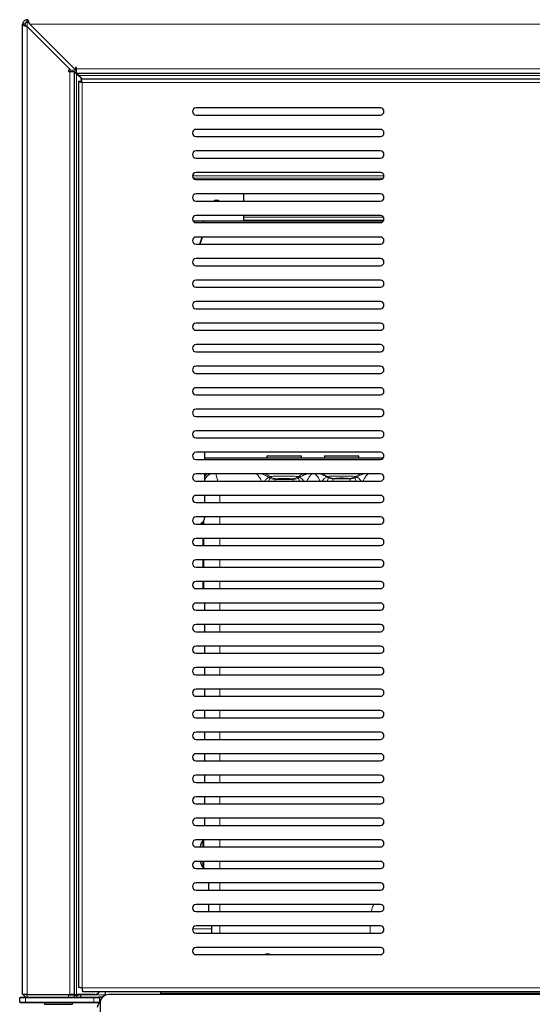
# Model space of a CAD drawing. Header units: millimetres. Extents: x 1 to 419, y 2 to 295.
# Tile 44 of 59: x 295 to 330, y 109 to 178. Entities that reach past the tile are written whole.
import ezdxf

# ---------------------------------------------------------------- set-up
doc = ezdxf.new("R2010")
doc.units = ezdxf.units.MM
doc.layers.add('FORMAT', color=7, linetype='Continuous')
doc.styles.add('SLDTEXTSTYLE0', font='TXT', dxfattribs={"width": 0.605})
doc.dimstyles.new('SLDDIMSTYLE1', dxfattribs={"dimtxt": 2.5, "dimasz": 3, "dimexe": 0, "dimexo": 0.0625, "dimtad": 1, "dimlfac": 5, "dimrnd": 1e-09, "dimzin": 12, "dimdsep": 46, "dimtxsty": 'SLDTEXTSTYLE0', "dimsah": 1, "dimcen": 0.09, "dimadec": 0, "dimazin": 3, "dimtfac": 1, "dimtofl": 0, "dimtmove": 0, "dimatfit": 3, "dimfxl": 1, "dimfrac": 2, "dimtolj": 1, "dimtzin": 12, "dimarcsym": 0})

# ---------------------------------------------------------------- blocks, each defined once
blk = doc.blocks.new('_D_6')
at = {"layer": 'FORMAT', "color": 7}
for p, q in [((298.394, 206.178), (298.394, 184.138)), ((362.394, 206.178), (362.394, 184.138)), ((298.394, 185.138), (362.394, 185.138))]:
    blk.add_line(p, q, dxfattribs=at)
for points in [[(298.394, 185.138), (301.394, 184.638), (301.394, 185.638)], [(362.394, 185.138), (359.394, 185.638), (359.394, 184.638)]]:
    blk.add_solid(points, dxfattribs=at)
at = {"layer": 'FORMAT', "color": 7, "char_height": 2.5, "attachment_point": 1, "style": 'SLDTEXTSTYLE0'}
for s, insert in [('320', (317.415, 188.361)), ('mm (15.6 in)', (324.081, 188.361))]:
    blk.add_mtext(s, dxfattribs=dict(at, insert=insert))

msp = doc.modelspace()

# ---------------------------------------------------------------- linework, layer by layer
at = {"color": 7, "linetype": 'Continuous', "lineweight": 25}
for p, q in [((294.8938, 110.3055), (294.8938, 177.7639)), ((295.0538, 177.7639), (294.8938, 177.7639)), ((295.2138, 177.9255), (295.2138, 178.0839)), ((295.3978, 177.767), (298.5754, 174.5895)), ((298.2538, 174.5639), (295.2138, 177.6039)), ((298.2538, 174.5639), (298.0938, 174.5639)), ((298.0938, 174.5639), (298.0938, 174.4839)), ((298.0938, 174.4839), (298.1738, 174.4839)), ((298.1738, 174.4839), (298.4938, 174.4839)), ((298.4938, 174.4839), (298.4938, 110.1655)), ((298.6554, 174.7495), (298.5754, 174.7495)), ((298.5754, 174.7495), (298.5754, 174.5895)), ((298.6538, 174.3239), (299.0122, 173.9655)), ((298.6554, 174.6695), (298.6554, 174.7495)), ((298.6554, 174.3495), (298.6554, 174.6695)), ((298.6554, 174.3495), (362.1322, 174.3495)), ((298.7938, 173.7913), (298.9538, 173.7913)), ((298.7938, 173.7913), (298.7938, 110.6669)), ((299.0394, 173.9655), (298.8154, 174.1895)), ((298.9679, 173.9655), (298.9679, 173.8055)), ((298.9679, 173.9655), (361.8196, 173.9655)), ((319.8138, 171.9455), (306.9738, 171.9455)), ((306.9738, 171.4455), (319.8138, 171.4455)), ((319.8138, 170.4455), (306.9738, 170.4455)), ((306.9738, 169.9455), (319.8138, 169.9455)), ((319.8138, 168.9455), (306.9738, 168.9455)), ((306.9738, 168.4455), (319.8138, 168.4455)), ((319.8138, 167.4455), (306.9738, 167.4455)), ((306.9738, 166.9455), (319.8138, 166.9455)), ((319.8138, 165.9455), (306.9738, 165.9455)), ((306.9738, 165.4455), (319.8138, 165.4455)), ((310.2938, 165.4455), (310.2938, 165.9455)), ((306.7602, 164.0655), (320.0273, 164.0655)), ((319.8138, 164.4455), (306.9738, 164.4455)), ((307.4809, 164.0655), (307.4892, 163.9455)), ((310.2938, 164.3204), (310.2938, 164.4455)), ((310.2938, 164.1204), (310.2938, 164.3204)), ((310.2938, 164.1204), (320.0522, 164.1204)), ((306.9738, 163.9455), (319.8138, 163.9455)), ((319.8138, 162.9455), (306.9738, 162.9455)), ((306.9738, 162.4455), (319.8138, 162.4455)), ((319.8138, 161.4455), (306.9738, 161.4455)), ((306.9738, 160.9455), (319.8138, 160.9455)), ((319.8138, 159.9455), (306.9738, 159.9455)), ((306.9738, 159.4455), (319.8138, 159.4455)), ((319.8138, 158.4455), (306.9738, 158.4455)), ((306.9738, 157.9455), (319.8138, 157.9455)), ((319.8138, 156.9455), (306.9738, 156.9455)), ((306.9738, 156.4455), (319.8138, 156.4455)), ((319.8138, 155.4455), (306.9738, 155.4455)), ((306.9738, 154.9455), (319.8138, 154.9455)), ((319.8138, 153.9455), (306.9738, 153.9455)), ((306.9738, 153.4455), (319.8138, 153.4455)), ((319.8138, 152.4455), (306.9738, 152.4455)), ((306.9738, 151.9455), (319.8138, 151.9455)), ((319.8138, 150.9455), (306.9738, 150.9455)), ((306.9738, 150.4455), (319.8138, 150.4455)), ((319.8138, 149.4455), (306.9738, 149.4455)), ((306.9738, 148.9455), (319.8138, 148.9455)), ((319.8138, 147.9455), (306.9738, 147.9455)), ((307.5938, 147.4455), (307.5938, 147.7855)), ((320.0021, 147.531), (307.5938, 147.531)), ((311.9538, 147.7055), (311.9138, 147.6655)), ((311.9138, 147.6655), (311.9138, 147.531)), ((314.3138, 147.6655), (311.9138, 147.6655)), ((311.9538, 147.7055), (314.2738, 147.7055)), ((314.3138, 147.6655), (314.2738, 147.7055)), ((314.3138, 147.531), (314.3138, 147.6655)), ((315.9538, 147.7055), (315.9138, 147.6655)), ((315.9138, 147.6655), (315.9138, 147.531)), ((318.3138, 147.6655), (315.9138, 147.6655)), ((315.9538, 147.7055), (318.2738, 147.7055)), ((318.3138, 147.6655), (318.2738, 147.7055)), ((318.3138, 147.531), (318.3138, 147.6655)), ((306.9738, 147.4455), (319.8138, 147.4455)), ((319.8138, 146.4455), (306.9738, 146.4455)), ((307.5938, 145.9455), (307.5938, 146.4455)), ((316.7138, 146.1249), (316.7138, 146.1055)), ((317.5138, 146.1055), (317.5138, 146.1249)), ((306.9738, 145.9455), (319.8138, 145.9455)), ((319.8138, 144.9455), (306.9738, 144.9455)), ((307.5938, 144.4455), (307.5938, 144.9455)), ((306.9738, 144.4455), (319.8138, 144.4455)), ((319.8138, 143.4455), (306.9738, 143.4455)), ((306.9738, 142.9455), (319.8138, 142.9455)), ((319.8138, 141.9455), (306.9738, 141.9455)), ((306.9738, 141.4455), (319.8138, 141.4455)), ((319.8138, 140.4455), (306.9738, 140.4455)), ((306.9738, 139.9455), (319.8138, 139.9455)), ((319.8138, 138.9455), (306.9738, 138.9455)), ((306.9738, 138.4455), (319.8138, 138.4455)), ((319.8138, 137.4455), (306.9738, 137.4455)), ((307.5938, 136.9455), (307.5938, 137.4455)), ((306.9738, 136.9455), (319.8138, 136.9455)), ((319.8138, 135.9455), (306.9738, 135.9455)), ((307.5938, 135.4455), (307.5938, 135.9455)), ((306.9738, 135.4455), (319.8138, 135.4455)), ((319.8138, 134.4455), (306.9738, 134.4455)), ((306.9738, 133.9455), (319.8138, 133.9455)), ((307.5938, 133.9455), (307.5938, 134.4455)), ((319.8138, 132.9455), (306.9738, 132.9455)), ((306.9738, 132.4455), (319.8138, 132.4455)), ((307.5938, 132.4455), (307.5938, 132.9455)), ((319.8138, 131.4455), (306.9738, 131.4455)), ((307.5938, 130.9455), (307.5938, 131.4455)), ((306.9738, 130.9455), (319.8138, 130.9455)), ((319.8138, 129.9455), (306.9738, 129.9455)), ((307.5938, 129.4455), (307.5938, 129.9455)), ((306.9738, 129.4455), (319.8138, 129.4455)), ((319.8138, 128.4455), (306.9738, 128.4455)), ((307.5938, 127.9455), (307.5938, 128.4455)), ((306.9738, 127.9455), (319.8138, 127.9455)), ((319.8138, 126.9455), (306.9738, 126.9455)), ((307.5938, 126.4455), (307.5938, 126.9455)), ((306.9738, 126.4455), (319.8138, 126.4455)), ((319.8138, 125.4455), (306.9738, 125.4455)), ((306.9738, 124.9455), (319.8138, 124.9455)), ((307.5938, 124.9455), (307.5938, 125.4455)), ((319.8138, 123.9455), (306.9738, 123.9455)), ((307.5938, 123.4455), (307.5938, 123.9455)), ((306.9738, 123.4455), (319.8138, 123.4455)), ((319.8138, 122.4455), (306.9738, 122.4455)), ((307.5938, 121.9455), (307.5938, 122.4455)), ((306.9738, 121.9455), (319.8138, 121.9455)), ((319.8138, 120.9455), (306.9738, 120.9455)), ((306.9738, 120.4455), (319.8138, 120.4455)), ((319.8138, 119.4455), (306.9738, 119.4455)), ((306.9738, 118.9455), (319.8138, 118.9455)), ((319.8138, 117.9455), (306.9738, 117.9455)), ((306.9738, 117.4455), (319.8138, 117.4455)), ((307.8668, 117.4455), (307.8668, 117.9455)), ((319.8138, 116.4455), (306.9738, 116.4455)), ((306.9738, 115.9455), (319.8138, 115.9455)), ((307.8668, 115.9455), (307.8668, 116.4455)), ((319.8138, 114.9455), (306.9738, 114.9455)), ((308.0838, 114.7483), (308.0838, 114.9455)), ((308.0838, 114.4455), (308.0838, 114.7483)), ((306.9738, 114.4455), (319.8138, 114.4455)), ((319.8138, 113.4455), (306.9738, 113.4455)), ((306.9738, 112.9455), (319.8138, 112.9455)), ((294.6938, 109.9255), (294.7538, 109.9855)), ((295.0938, 109.9255), (294.6938, 109.9255)), ((294.6938, 109.6455), (294.6938, 109.9255)), ((294.7538, 109.9855), (295.0938, 109.9855)), ((294.8938, 110.1655), (294.8938, 110.3055)), ((295.2138, 110.1655), (294.8938, 110.1655)), ((295.0938, 109.9855), (299.8538, 109.9855)), ((299.8538, 109.9255), (295.0938, 109.9255)), ((295.2138, 110.1655), (298.1738, 110.1655)), ((298.0938, 110.1455), (295.2138, 110.1455)), ((296.5938, 110.1655), (296.5938, 110.1455)), ((298.0938, 110.1455), (298.4938, 110.1455)), ((298.4938, 110.1655), (298.1738, 110.1655)), ((298.1938, 110.1455), (298.1938, 110.1655)), ((298.4938, 110.1655), (298.6538, 110.1655)), ((298.4938, 110.1455), (298.4938, 109.9855)), ((299.8938, 110.1655), (298.6538, 110.1655)), ((298.8243, 110.1387), (298.8243, 110.1655)), ((298.9819, 110.1387), (298.9819, 110.1655)), ((361.6924, 110.3655), (299.0952, 110.3655)), ((299.8538, 109.9855), (300.1938, 109.9855)), ((300.2538, 109.9255), (299.8538, 109.9255)), ((300.2538, 109.9255), (300.1938, 109.9855)), ((300.4653, 109.9855), (300.1938, 109.9855)), ((300.2538, 109.9255), (300.2538, 109.6455)), ((300.6538, 110.3655), (300.6538, 110.1455)), ((300.6538, 110.1154), (300.6538, 110.1455)), ((359.8938, 110.1655), (300.8938, 110.1655)), ((304.4952, 110.3655), (304.4952, 110.2655)), ((304.4952, 110.2655), (304.4952, 110.1655)), ((294.7538, 109.5855), (294.6938, 109.6455)), ((294.6938, 109.6455), (295.0938, 109.6455)), ((295.0938, 109.5855), (294.7538, 109.5855)), ((295.0938, 109.6455), (299.8538, 109.6455)), ((299.8538, 109.5855), (295.0938, 109.5855)), ((296.4188, 109.5855), (296.4188, 109.4855)), ((296.4188, 109.4855), (297.7768, 109.4855)), ((297.7768, 109.4855), (298.3688, 109.4855)), ((298.3688, 109.4855), (298.3688, 109.5855)), ((299.8538, 109.6455), (300.2538, 109.6455)), ((300.1938, 109.5855), (299.8538, 109.5855)), ((300.1938, 109.5855), (300.2538, 109.6455)), ((300.2941, 109.5855), (300.1938, 109.5855)), ((300.2938, 109.5655), (300.2938, 84.5655))]:
    msp.add_line(p, q, dxfattribs=at)
at = {"color": 8, "linetype": 'Continuous', "lineweight": 18}
for p, q in [((295.2138, 177.6039), (295.2138, 177.9255)), ((295.3978, 177.767), (365.3897, 177.767)), ((295.2138, 110.1655), (295.2138, 177.6039)), ((298.1738, 110.1655), (298.1738, 174.4839)), ((298.2463, 174.5714), (298.6554, 174.5714)), ((298.5242, 174.4227), (298.6554, 174.4227)), ((298.6538, 110.1655), (298.6538, 174.3239)), ((298.6554, 174.6695), (362.1322, 174.6695)), ((298.8154, 174.1895), (361.9722, 174.1895)), ((361.7338, 173.7055), (299.0538, 173.7055)), ((299.0538, 173.7055), (299.0538, 110.6255)), ((320.0638, 167.1997), (306.7238, 167.1997)), ((306.777, 167.0413), (320.0106, 167.0413)), ((307.4622, 164.0655), (307.4705, 163.9455)), ((320.0304, 164.3204), (310.2938, 164.3204)), ((308.3478, 146.4455), (308.4842, 145.9455)), ((312.1302, 146.1433), (312.0317, 145.9455)), ((314.0974, 146.1433), (314.1958, 145.9455)), ((316.1958, 146.1633), (316.1032, 145.9455)), ((316.5734, 146.1253), (316.5097, 146.0997)), ((317.7178, 146.0997), (317.6541, 146.1253)), ((318.0318, 146.1633), (318.1244, 145.9455)), ((318.0906, 146.2555), (318.1373, 146.2185)), ((318.1373, 146.2185), (318.6476, 146.4455)), ((312.5939, 146.1028), (312.4876, 146.0596)), ((312.4876, 146.0596), (313.74, 146.0596)), ((312.4876, 146.0596), (312.4876, 145.9455)), ((313.74, 146.0596), (313.6337, 146.1028)), ((313.74, 146.0596), (313.74, 145.9455)), ((316.5097, 146.0997), (317.7178, 146.0997)), ((316.5097, 146.0997), (316.5097, 145.9455)), ((317.7178, 146.0997), (317.7178, 145.9455)), ((308.6255, 144.9455), (308.6255, 144.4455)), ((308.6255, 143.4455), (308.6255, 142.9455)), ((307.438, 143.0822), (307.438, 142.9455)), ((307.5265, 142.9455), (307.5265, 143.2094)), ((307.438, 141.9455), (307.438, 141.4455)), ((307.5265, 141.4455), (307.5265, 141.9455)), ((308.6255, 141.9455), (308.6255, 141.4455)), ((307.438, 140.4455), (307.438, 139.9455)), ((307.5265, 139.9455), (307.5265, 140.4455)), ((308.6255, 140.4455), (308.6255, 139.9455)), ((307.438, 138.9455), (307.438, 138.4455)), ((307.5265, 138.4455), (307.5265, 138.9455)), ((308.6255, 138.9455), (308.6255, 138.4455)), ((308.6255, 137.4455), (308.6255, 136.9455)), ((308.6255, 135.9455), (308.6255, 135.4455)), ((308.6255, 134.4455), (308.6255, 133.9455)), ((308.6255, 132.9455), (308.6255, 132.4455)), ((308.6255, 131.4455), (308.6255, 130.9455)), ((308.6255, 129.9455), (308.6255, 129.4455)), ((308.6255, 128.4455), (308.6255, 127.9455)), ((308.6255, 126.9455), (308.6255, 126.4455)), ((308.6255, 125.4455), (308.6255, 124.9455)), ((308.6255, 123.9455), (308.6255, 123.4455)), ((308.6255, 122.4455), (308.6255, 121.9455)), ((307.438, 120.8974), (307.438, 120.4455)), ((307.5265, 120.4455), (307.5265, 120.9455)), ((308.6255, 120.9455), (308.6255, 120.4455)), ((307.438, 119.4455), (307.438, 119.0336)), ((307.5265, 118.9455), (307.5265, 119.4455)), ((308.6255, 119.4455), (308.6255, 118.9455)), ((308.6255, 117.9455), (308.6255, 117.4455)), ((308.6255, 116.4455), (308.6255, 115.9455)), ((308.0838, 114.7483), (306.7294, 114.7483)), ((308.6255, 114.9455), (308.6255, 114.4455)), ((319.0914, 114.4455), (319.0914, 114.9455)), ((299.0538, 110.6255), (361.7338, 110.6255)), ((295.0938, 109.9255), (295.0938, 109.9855)), ((295.0938, 109.9255), (295.0938, 109.6455)), ((295.2138, 110.1455), (295.2138, 109.9855)), ((298.0938, 109.9855), (298.0938, 110.1455)), ((298.3514, 110.1455), (298.3512, 110.1655)), ((298.8044, 110.1655), (298.8047, 110.1387)), ((298.8243, 110.1387), (298.8047, 110.1387)), ((298.8243, 110.1387), (298.9819, 110.1387)), ((300.6538, 110.1388), (298.9819, 110.1387)), ((299.8538, 109.9255), (299.8538, 109.9855)), ((299.8538, 109.6455), (299.8538, 109.9255)), ((300.7402, 110.1455), (300.6538, 110.1455)), ((304.4952, 110.2655), (356.2924, 110.2655)), ((295.0938, 109.5855), (295.0938, 109.6455)), ((299.8538, 109.5855), (299.8538, 109.6455))]:
    msp.add_line(p, q, dxfattribs=at)
at = {"color": 7, "linetype": 'Continuous', "lineweight": 25, "flags": 128}
for points in [[(308.3938, 165.5055), (308.2675, 165.4804), (308.2041, 165.4455)], [(308.5835, 165.4455), (308.5201, 165.4804), (308.3938, 165.5055)], [(307.3964, 162.9455), (307.352, 162.7794), (307.2353, 162.4455)], [(307.5938, 147.7855), (307.5823, 147.9025), (307.5721, 147.9455)]]:
    msp.add_lwpolyline(points, dxfattribs=at)
at = {"color": 8, "linetype": 'Continuous', "lineweight": 18, "flags": 128}
for points in [[(307.3772, 162.9455), (307.3341, 162.7847), (307.2152, 162.4455)], [(307.7464, 146.4455), (307.6727, 146.3803), (307.5938, 146.2885)], [(316.0902, 146.2185), (316.1258, 146.2467), (316.1369, 146.2555)]]:
    msp.add_lwpolyline(points, dxfattribs=at)
at = {"color": 7, "linetype": 'Continuous', "lineweight": 25}
for centre, radius, start, end in [((306.9738, 171.6955), 0.25, 90, 270), ((319.8138, 171.6955), 0.25, 270, 90), ((306.9738, 170.1955), 0.25, 90, 270), ((319.8138, 170.1955), 0.25, 270, 90), ((306.9738, 168.6955), 0.25, 90, 270), ((319.8138, 168.6955), 0.25, 270, 90), ((306.9738, 167.1955), 0.25, 90, 270), ((319.8138, 167.1955), 0.25, 270, 90), ((306.9738, 165.6955), 0.25, 90, 270), ((319.8138, 165.6955), 0.25, 270, 90), ((306.9738, 164.1955), 0.25, 90, 270), ((319.8138, 164.1955), 0.25, 270, 90), ((306.9738, 162.6955), 0.25, 90, 270), ((319.8138, 162.6955), 0.25, 270, 90), ((306.9738, 161.1955), 0.25, 90, 270), ((319.8138, 161.1955), 0.25, 270, 90), ((306.9738, 159.6955), 0.25, 90, 270), ((319.8138, 159.6955), 0.25, 270, 90), ((306.9738, 158.1955), 0.25, 90, 270), ((319.8138, 158.1955), 0.25, 270, 90), ((306.9738, 156.6955), 0.25, 90, 270), ((319.8138, 156.6955), 0.25, 270, 90), ((306.9738, 155.1955), 0.25, 90, 270), ((319.8138, 155.1955), 0.25, 270, 90), ((306.9738, 153.6955), 0.25, 90, 270), ((319.8138, 153.6955), 0.25, 270, 90), ((306.9738, 152.1955), 0.25, 90, 270), ((319.8138, 152.1955), 0.25, 270, 90), ((306.9738, 150.6955), 0.25, 90, 270), ((319.8138, 150.6955), 0.25, 270, 90), ((306.9738, 149.1955), 0.25, 90, 270), ((319.8138, 149.1955), 0.25, 270, 90), ((306.9738, 147.6955), 0.25, 90, 270), ((319.8138, 147.6955), 0.25, 270, 90), ((306.9738, 146.1955), 0.25, 90, 270), ((319.8138, 146.1955), 0.25, 270, 90), ((306.9738, 144.6955), 0.25, 90, 270), ((319.8138, 144.6955), 0.25, 270, 90), ((306.9738, 143.1955), 0.25, 90, 270), ((306.9938, 143.4855), 0.6, 295.841933, 356.177446), ((319.8138, 143.1955), 0.25, 270, 90), ((306.9738, 141.6955), 0.25, 90, 270), ((319.8138, 141.6955), 0.25, 270, 90), ((306.9738, 140.1955), 0.25, 90, 270), ((319.8138, 140.1955), 0.25, 270, 90), ((306.9738, 138.6955), 0.25, 90, 270), ((319.8138, 138.6955), 0.25, 270, 90), ((306.9738, 137.1955), 0.25, 90, 270), ((319.8138, 137.1955), 0.25, 270, 90), ((306.9738, 135.6955), 0.25, 90, 270), ((319.8138, 135.6955), 0.25, 270, 90), ((306.9738, 134.1955), 0.25, 90, 270), ((319.8138, 134.1955), 0.25, 270, 90), ((306.9738, 132.6955), 0.25, 90, 270), ((319.8138, 132.6955), 0.25, 270, 90), ((306.9738, 131.1955), 0.25, 90, 270), ((319.8138, 131.1955), 0.25, 270, 90), ((306.9738, 129.6955), 0.25, 90, 270), ((319.8138, 129.6955), 0.25, 270, 90), ((306.9738, 128.1955), 0.25, 90, 270), ((319.8138, 128.1955), 0.25, 270, 90), ((306.9738, 126.6955), 0.25, 90, 270), ((319.8138, 126.6955), 0.25, 270, 90), ((306.9738, 125.1955), 0.25, 90, 270), ((319.8138, 125.1955), 0.25, 270, 90), ((306.9738, 123.6955), 0.25, 90, 270), ((319.8138, 123.6955), 0.25, 270, 90), ((306.9738, 122.1955), 0.25, 90, 270), ((319.8138, 122.1955), 0.25, 270, 90), ((306.9738, 120.6955), 0.25, 90, 270), ((309.0938, 119.9655), 1.9, 148.949761, 165.36671), ((319.8138, 120.6955), 0.25, 270, 90), ((306.9738, 119.1955), 0.25, 90, 270), ((309.0938, 119.9655), 1.9, 195.883617, 212.85988), ((319.8138, 119.1955), 0.25, 270, 90), ((306.9738, 117.6955), 0.25, 90, 270), ((319.8138, 117.6955), 0.25, 270, 90), ((306.9738, 116.1955), 0.25, 90, 270), ((319.8138, 116.1955), 0.25, 270, 90), ((306.9738, 114.6955), 0.25, 90, 270), ((319.8138, 114.6955), 0.25, 270, 90), ((306.9738, 113.1955), 0.25, 90, 270), ((319.8138, 113.1955), 0.25, 270, 90), ((311.9538, 112.6855), 0.32, 54.340912, 125.659088), ((295.2138, 110.3055), 0.32, 205.94448, 270), ((295.2138, 110.3055), 0.16, 241.044976, 270), ((298.4736, 112.2947), 2.1812, 270.531471, 278.730968), ((298.8171, 110.138), 0.17, 185.916431, 243.793581), ((298.8145, 110.1386), 0.00985, 179.294778, 0.705162), ((298.8118, 110.1381), 0.1702, 296.225039, 0.204964), ((299.8938, 110.5655), 0.4, 270, 330), ((300.8938, 109.5655), 0.6, 90, 180)]:
    msp.add_arc(centre, radius, start, end, dxfattribs=at)
at = {"color": 8, "linetype": 'Continuous', "lineweight": 18}
for centre, radius, start, end in [((308.3278, 145.7251), 0.8014, 115.992742, 156.33623), ((310.9688, 144.6219), 2.0011, 54.541635, 65.680103), ((312.5946, 146.9022), 0.7994, 234.434522, 269.951674), ((313.633, 146.9022), 0.7994, 270.048326, 305.565478), ((315.2588, 144.6219), 2.0011, 114.319897, 125.458365), ((313.902, 145.5487), 0.6978, 34.647476, 66.722161), ((316.3113, 145.6105), 0.647, 109.977458, 148.813827), ((315.0457, 144.5782), 2.0011, 56.951973, 68.93372), ((316.5741, 146.9246), 0.7993, 236.841419, 269.952008), ((317.6535, 146.9246), 0.7993, 270.047992, 303.158581), ((319.1819, 144.5782), 2.001, 111.066192, 123.048115)]:
    msp.add_arc(centre, radius, start, end, dxfattribs=at)
at = {"color": 7, "linetype": 'Continuous', "lineweight": 25}
msp.add_ellipse((317.1138, 146.1249), major_axis=(0.4, 0), ratio=0.0174551, start_param=0, end_param=3.1415927, dxfattribs=at)
msp.add_ellipse((313.1138, 146.1023), major_axis=(0.4, 0), ratio=0.0174551, dxfattribs=at)
at = {"color": 8, "linetype": 'Continuous', "lineweight": 18}
msp.add_ellipse((321.9942, 115.2407), major_axis=(-2.0545, 2.0545), ratio=0.9980992, start_param=0.3583594, end_param=0.5411051, dxfattribs=at)
at = {"color": 7, "linetype": 'Continuous', "lineweight": 25}
for points in [[(295.2138, 178.0839), (295.1719, 178.0789), (295.088, 178.0688), (294.9822, 177.9948), (294.9082, 177.8893), (294.8986, 177.8057), (294.8938, 177.7639)], [(295.2138, 177.9255), (295.1928, 177.9228), (295.1509, 177.9175), (295.098, 177.8801), (295.061, 177.827), (295.0562, 177.7849), (295.0538, 177.7639)], [(299.0538, 110.6255), (299.0197, 110.6289), (298.9516, 110.6358), (298.8656, 110.6462), (298.8055, 110.6565), (298.7977, 110.6634), (298.7938, 110.6669)], [(299.0952, 110.3655), (299.0918, 110.3694), (299.0849, 110.3772), (299.0745, 110.4373), (299.0641, 110.5233), (299.0572, 110.5914), (299.0538, 110.6255)]]:
    msp.add_open_spline(points, degree=3, dxfattribs=at)
for points, knots in [([(294.8938, 177.7639), (294.8977, 177.7519), (294.9055, 177.7278), (294.9661, 177.6918), (295.0546, 177.6557), (295.1433, 177.6263), (295.1974, 177.6091), (295.2138, 177.6039)], [0, 0, 0, 0, 0.2253412, 0.4507226, 0.6761042, 0.9014856, 1, 1, 1, 1]), ([(295.0538, 177.7639), (295.0567, 177.7493), (295.0623, 177.721), (295.1034, 177.6792), (295.1563, 177.6405), (295.1957, 177.6154), (295.2138, 177.6039)], [0, 0, 0, 0, 0.2742814, 0.5292497, 0.7841651, 1, 1, 1, 1]), ([(295.3978, 177.767), (295.3827, 177.7896), (295.3528, 177.8339), (295.3084, 177.8885), (295.2647, 177.9224), (295.233, 177.9289), (295.2161, 177.9259), (295.2138, 177.9255)], [0, 0, 0, 0, 0.2475026, 0.4855597, 0.7235887, 0.9616188, 1, 1, 1, 1]), ([(295.3978, 177.767), (295.3851, 177.805), (295.3595, 177.8809), (295.3212, 177.9809), (295.2829, 178.0523), (295.2521, 178.0863), (295.2341, 178.0843), (295.2288, 178.0838)], [0, 0, 0, 0, 0.2265929, 0.4532316, 0.6798704, 0.9065088, 1, 1, 1, 1]), ([(298.6538, 174.3239), (298.6308, 174.3385), (298.5863, 174.3668), (298.5326, 174.4086), (298.4995, 174.4473), (298.4956, 174.4724), (298.4938, 174.4839)], [0, 0, 0, 0, 0.27428136, 0.52924972, 0.78416508, 1, 1, 1, 1]), ([(298.6554, 174.3495), (298.67, 174.3466), (298.6983, 174.341), (298.7401, 174.2999), (298.7788, 174.247), (298.8039, 174.2076), (298.8154, 174.1895)], [0, 0, 0, 0, 0.2742814, 0.5292497, 0.7841651, 1, 1, 1, 1]), ([(298.7938, 173.7913), (298.7948, 173.7903), (298.7968, 173.7882), (298.8176, 173.7807), (298.8663, 173.7661), (298.9536, 173.7407), (299.0202, 173.7173), (299.0538, 173.7055)], [0, 0, 0, 0, 0.1236488, 0.2474202, 0.4949008, 0.7452568, 1, 1, 1, 1]), ([(298.9538, 173.7913), (298.9542, 173.7903), (298.955, 173.7882), (298.9611, 173.7824), (298.9705, 173.7748), (298.9878, 173.7615), (299.0169, 173.7393), (299.0411, 173.7171), (299.0538, 173.7055)], [0, 0, 0, 0, 0.11063909, 0.22355156, 0.33980595, 0.46038197, 0.71686644, 1, 1, 1, 1]), ([(299.0538, 173.7055), (299.0446, 173.7311), (299.0247, 173.787), (299.001, 173.8661), (298.9827, 173.9283), (298.9722, 173.9609), (298.9691, 173.9642), (298.9679, 173.9655)], [0, 0, 0, 0, 0.1953986, 0.4251103, 0.6459586, 0.8594824, 1, 1, 1, 1]), ([(299.0538, 173.7055), (299.0423, 173.718), (299.0259, 173.7357), (299.008, 173.7583), (298.9971, 173.7723), (298.9881, 173.784), (298.981, 173.7931), (298.9731, 173.8026), (298.97, 173.8043), (298.9679, 173.8055)], [0, 0, 0, 0, 0.2783559, 0.3955324, 0.5104155, 0.6153811, 0.7128835, 0.80451, 1, 1, 1, 1]), ([(300.297, 109.5627), (300.2958, 109.5625), (300.2534, 109.5544), (300.1843, 109.4952), (300.1079, 109.3924), (300.0986, 109.3083), (300.0938, 109.2655)], [0, 0, 0, 0, 0.0087973, 0.3283444, 0.6582875, 1, 1, 1, 1])]:
    msp.add_open_spline(points, degree=3, knots=knots, dxfattribs=at)
at = {"color": 8, "linetype": 'Continuous', "lineweight": 18}
for points, knots in [([(311.527, 145.9455), (311.5035, 145.9963), (311.4317, 146.1515), (311.3047, 146.3291), (311.2004, 146.4098), (311.1543, 146.4455)], [0, 0, 0, 0, 0.2140021, 0.6526617, 1, 1, 1, 1]), ([(311.4818, 146.4455), (311.4927, 146.4439), (311.6944, 146.4143), (311.877, 146.2989), (312.0498, 146.1898)], [0, 0, 0, 0, 0.05377851, 1, 1, 1, 1]), ([(312.0498, 146.1898), (312.0319, 146.1891), (311.995, 146.1878), (311.8879, 146.0965), (311.8009, 146.0086), (311.7518, 145.9457), (311.7516, 145.9455)], [0, 0, 0, 0, 0.321555, 0.6600555, 0.9985561, 1, 1, 1, 1]), ([(312.0498, 146.1898), (312.0616, 146.199), (312.088, 146.2197), (312.1148, 146.2404), (312.1297, 146.2519)], [0, 0, 0, 0, 0.4455314, 1, 1, 1, 1]), ([(312.0498, 146.1898), (312.0594, 146.1835), (312.0847, 146.167), (312.1127, 146.1524), (312.1302, 146.1433)], [0, 0, 0, 0, 0.3769202, 1, 1, 1, 1]), ([(312.1297, 146.2519), (312.1428, 146.2556), (312.1689, 146.2631), (312.3444, 146.273), (312.5987, 146.2805), (312.9131, 146.2846), (313.2497, 146.285), (313.571, 146.2816), (313.841, 146.2747), (314.0282, 146.2652), (314.0917, 146.2571), (314.097, 146.2526), (314.0979, 146.2519)], [0, 0, 0, 0, 0.1087418, 0.2174834, 0.3262322, 0.4349937, 0.5437669, 0.6525455, 0.7613208, 0.8700856, 0.9788373, 1, 1, 1, 1]), ([(312.1302, 146.1433), (312.2022, 146.1139), (312.3174, 146.0669), (312.4412, 146.0616), (312.4876, 146.0596)], [0, 0, 0, 0, 0.6247586, 1, 1, 1, 1]), ([(313.74, 146.0596), (313.8176, 146.0653), (313.9417, 146.0743), (314.055, 146.1245), (314.0974, 146.1433)], [0, 0, 0, 0, 0.6255872, 1, 1, 1, 1]), ([(314.0974, 146.1433), (314.1122, 146.1509), (314.1402, 146.1654), (314.1657, 146.182), (314.1777, 146.1898)], [0, 0, 0, 0, 0.5288608, 1, 1, 1, 1]), ([(314.0979, 146.2519), (314.1151, 146.2386), (314.1419, 146.2179), (314.1683, 146.1972), (314.1777, 146.1898)], [0, 0, 0, 0, 0.6417165, 1, 1, 1, 1]), ([(314.1777, 146.1898), (314.3186, 146.275), (314.5084, 146.39), (314.7177, 146.4341), (314.7717, 146.4455)], [0, 0, 0, 0, 0.7417587, 1, 1, 1, 1]), ([(315.0885, 146.4455), (315.0373, 146.413), (314.964, 146.3665), (314.8311, 146.1989), (314.7533, 146.0544), (314.6946, 145.9455)], [0, 0, 0, 0, 0.3635835, 0.5202199, 1, 1, 1, 1]), ([(315.6115, 145.9455), (315.5729, 146.0245), (315.5093, 146.1549), (315.3785, 146.3385), (315.2839, 146.402), (315.2193, 146.4455)], [0, 0, 0, 0, 0.3276621, 0.5403878, 1, 1, 1, 1]), ([(315.5408, 146.4455), (315.5791, 146.4388), (315.7725, 146.4053), (315.9488, 146.3017), (316.0902, 146.2185)], [0, 0, 0, 0, 0.19801083, 1, 1, 1, 1]), ([(316.0902, 146.2185), (316.1156, 146.2035), (316.1495, 146.1835), (316.1865, 146.1673), (316.1958, 146.1633)], [0, 0, 0, 0, 0.7494425, 1, 1, 1, 1]), ([(316.1369, 146.2555), (316.1498, 146.2591), (316.1756, 146.2664), (316.3494, 146.2761), (316.6015, 146.2835), (316.9136, 146.2876), (317.2476, 146.2879), (317.5667, 146.2846), (317.8349, 146.2778), (318.021, 146.2685), (318.0845, 146.2606), (318.0898, 146.2562), (318.0906, 146.2555)], [0, 0, 0, 0, 0.1086637, 0.2173272, 0.3259985, 0.4346837, 0.5433819, 0.652086, 0.7607865, 0.8694754, 0.97815, 1, 1, 1, 1]), ([(316.1958, 146.1633), (316.2821, 146.1351), (316.3852, 146.1016), (316.4924, 146.0999), (316.5097, 146.0997)], [0, 0, 0, 0, 0.8382758, 1, 1, 1, 1]), ([(317.6541, 146.1253), (317.6447, 146.1264), (317.6264, 146.1286), (317.5212, 146.1314), (317.3766, 146.1334), (317.2011, 146.1344), (317.0162, 146.1344), (316.8419, 146.1333), (316.6994, 146.1312), (316.5992, 146.1285), (316.582, 146.1264), (316.5734, 146.1253)], [0, 0, 0, 0, 0.1165584, 0.2269889, 0.3374173, 0.4478448, 0.5582734, 0.6687041, 0.7791364, 0.8895682, 1, 1, 1, 1]), ([(317.7178, 146.0997), (317.8084, 146.1074), (317.9163, 146.1165), (318.0158, 146.1568), (318.0318, 146.1633)], [0, 0, 0, 0, 0.8387556, 1, 1, 1, 1]), ([(318.0318, 146.1633), (318.0557, 146.1742), (318.0929, 146.1911), (318.1257, 146.2113), (318.1373, 146.2185)], [0, 0, 0, 0, 0.6447555, 1, 1, 1, 1]), ([(318.1373, 146.2185), (318.1563, 146.2188), (318.195, 146.2195), (318.2978, 146.1386), (318.3934, 146.0421), (318.4534, 145.9638), (318.4675, 145.9455)], [0, 0, 0, 0, 0.2927277, 0.5995188, 0.9063098, 1, 1, 1, 1]), ([(318.9893, 146.4455), (318.9477, 146.4146), (318.8505, 146.3425), (318.7227, 146.169), (318.6452, 146.009), (318.6145, 145.9455)], [0, 0, 0, 0, 0.311505, 0.7269224, 1, 1, 1, 1]), ([(313.6337, 146.1028), (313.6246, 146.1039), (313.6069, 146.106), (313.5057, 146.1086), (313.3665, 146.1105), (313.1976, 146.1115), (313.0197, 146.1115), (312.852, 146.1105), (312.715, 146.1085), (312.6187, 146.1058), (312.6022, 146.1038), (312.5939, 146.1028)], [0, 0, 0, 0, 0.1167669, 0.2271713, 0.3375737, 0.4479751, 0.5583776, 0.6687823, 0.7791888, 0.8895944, 1, 1, 1, 1])]:
    msp.add_open_spline(points, degree=3, knots=knots, dxfattribs=at)

# ---------------------------------------------------------------- dimensions: what is measured, and where the dimension line sits
at = {"layer": 'FORMAT', "color": 7}
dim = msp.add_linear_dim(base=(362.3938, 185.1381), p1=(298.3938, 207.1781), p2=(362.3938, 207.1781), text='<> mm (15.6 in)', dimstyle='SLDDIMSTYLE1', dxfattribs=at)
dim.commit()
dim.dimension.update_dxf_attribs({"geometry": '_D_6', "text_midpoint": (330.3938, 185.1381), "dimtype": 160})

doc.saveas('drawing.dxf')
